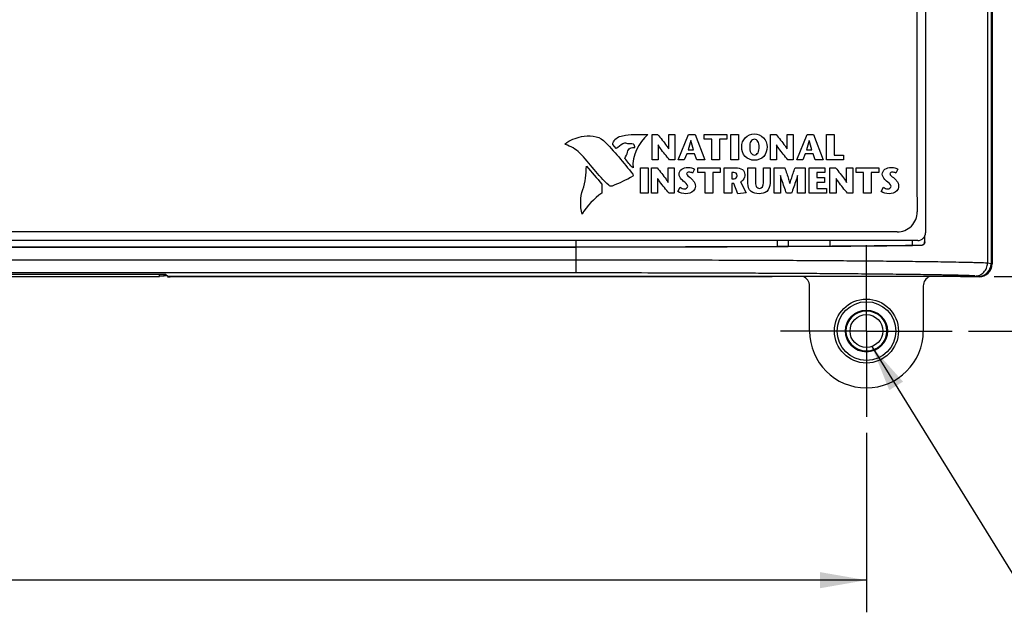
# Model space of a CAD drawing. Header units: inches. Extents: x 0 to 34, y 0 to 22.
# Tile 8 of 19: x 14.8 to 18.7, y 9.2 to 11.5. Entities that reach past the tile are written whole.
import ezdxf

# ---------------------------------------------------------------- set-up
doc = ezdxf.new("R2010")
doc.units = ezdxf.units.IN
doc.header["$LTSCALE"] = 1.87
doc.header["$MEASUREMENT"] = 0
doc.linetypes.add('CENTER', pattern=[0.6, 0.375, -0.075, 0.075, -0.075])
doc.layers.get('0').update_dxf_attribs({"linetype": 'CONTINUOUS'})
for name, color, linetype in [('02___PRT_ALL_AXES', 7, 'CONTINUOUS'), ('DETAIL', 7, 'CONTINUOUS'), ('DIMENSIONS', 7, 'CONTINUOUS')]:
    doc.layers.add(name, color=color, linetype=linetype)
doc.styles.get("Standard").update_dxf_attribs({"font": 'txt', "width": 0.8})
doc.dimstyles.new('DIMSTYLE_1', dxfattribs={"dimtxt": 0.125, "dimasz": 0.18, "dimexe": 0.125, "dimexo": 0.0625, "dimgap": 0.0625, "dimtad": 0, "dimtih": 1, "dimtoh": 1, "dimdec": 3, "dimzin": 4, "dimdsep": 46, "dimtxsty": 'STANDARD', "dimblk": '_FILLED', "dimblk1": '_FILLED', "dimblk2": '_FILLED', "dimcen": 0.09, "dimadec": 0, "dimazin": 0, "dimtp": 0.001, "dimtm": 0.001, "dimtfac": 1, "dimtdec": 3, "dimtofl": 0, "dimtmove": 0, "dimatfit": 3, "dimldrblk": '_FILLED', "dimfxl": 1, "dimtolj": 1, "dimtzin": 4, "dimarcsym": 0})
doc.dimstyles.get("Standard").update_dxf_attribs({"dimtxt": 0.125, "dimasz": 0.18, "dimexe": 0.125, "dimexo": 0.0625, "dimgap": 0.09, "dimtad": 0, "dimtih": 1, "dimtoh": 1, "dimdec": 3, "dimzin": 4, "dimdsep": 46, "dimtxsty": 'STANDARD', "dimblk": '_FILLED', "dimblk1": '_FILLED', "dimblk2": '_FILLED', "dimcen": 0.09, "dimadec": 0, "dimazin": 0, "dimtol": 1, "dimtp": 0.01, "dimtm": 0.01, "dimtfac": 1, "dimtdec": 3, "dimtofl": 0, "dimtmove": 0, "dimatfit": 3, "dimldrblk": '_FILLED', "dimfxl": 1, "dimtolj": 1, "dimtzin": 4, "dimarcsym": 0})

# ---------------------------------------------------------------- blocks, each defined once
blk = doc.blocks.new('_FILLED')
at = {"color": 0, "linetype": 'BYBLOCK'}
blk.add_solid([(0, 0), (-1, 0.174), (-1, -0.174)], dxfattribs=at)
blk = doc.blocks.new('*D4')
at = {"layer": 'DIMENSIONS', "color": 2, "linetype": 'CONTINUOUS'}
for p, q in [((8.3835, 9.898), (8.3835, 9.2004)), ((18.1275, 9.898), (18.1275, 9.2004)), ((8.3835, 9.3254), (12.5305, 9.3254)), ((18.1275, 9.3254), (13.9805, 9.3254))]:
    blk.add_line(p, q, dxfattribs=at)
at = {"layer": 'DIMENSIONS', "color": 2, "linetype": 'CONTINUOUS', "xscale": 0.18, "yscale": 0.18, "zscale": 0.18, "rotation": 180}
blk.add_blockref('_FILLED', (8.3835, 9.3254), dxfattribs=at)
at = {"layer": 'DIMENSIONS', "color": 2, "linetype": 'CONTINUOUS', "xscale": 0.18, "yscale": 0.18, "zscale": 0.18}
blk.add_blockref('_FILLED', (18.1275, 9.3254), dxfattribs=at)
at = {"layer": 'DIMENSIONS', "color": 2, "linetype": 'CONTINUOUS', "insert": (13.2555, 9.3879), "char_height": 0.125, "width": 1.325, "attachment_point": 2, "line_spacing_factor": 0.9}
blk.add_mtext('9.744{\\Ftxt.shx;\\W1.000000;\\H0.125000; }[247.5]', dxfattribs=at)
blk = doc.blocks.new('*D6')
at = {"layer": 'DIMENSIONS', "color": 2, "linetype": 'CONTINUOUS'}
for p, q in [((19.3656, 10.5058), (19.3656, 10.8658)), ((18.6234, 10.5058), (19.4906, 10.5058)), ((18.5237, 10.2941), (19.4906, 10.2941)), ((19.3656, 10.2941), (19.3656, 9.9539)), ((19.3656, 9.9539), (19.4831, 9.9539))]:
    blk.add_line(p, q, dxfattribs=at)
at = {"layer": 'DIMENSIONS', "color": 2, "linetype": 'CONTINUOUS', "xscale": 0.18, "yscale": 0.18, "zscale": 0.18}
for p, rotation in [((19.3656, 10.5058), 270), ((19.3656, 10.2941), 90)]:
    blk.add_blockref('_FILLED', p, dxfattribs=dict(at, rotation=rotation))
at = {"layer": 'DIMENSIONS', "color": 2, "linetype": 'CONTINUOUS', "insert": (19.5456, 10.0164), "char_height": 0.125, "width": 1.125, "attachment_point": 1, "line_spacing_factor": 0.9}
blk.add_mtext('.212{\\Ftxt.shx;\\W1.000000;\\H0.125000; }[5.38]', dxfattribs=at)

msp = doc.modelspace()

# ---------------------------------------------------------------- linework, layer by layer
at = {"color": 7, "linetype": 'CONTINUOUS'}
for p, q in [((18.598, 12.844), (18.598, 10.558)), ((18.6115, 12.8465), (18.6115, 10.5555)), ((18.6156, 12.8473), (18.6156, 10.555)), ((18.357, 12.196), (18.357, 10.676)), ((18.327, 10.646), (8.184, 10.646)), ((16.9995, 10.621), (16.9995, 10.646)), ((17.7825, 10.6229), (17.7825, 10.646)), ((17.8234, 10.646), (17.8234, 10.6231)), ((17.9865, 10.6241), (17.9865, 10.646)), ((18.3061, 10.6272), (18.3061, 10.646)), ((18.3544, 10.641), (18.3544, 10.6643)), ((9.5115, 10.621), (16.9995, 10.621)), ((9.5115, 10.6203), (16.9995, 10.6203)), ((16.9995, 10.52), (16.9995, 10.6203)), ((17.7825, 10.6229), (17.8234, 10.6231)), ((17.8234, 10.6231), (17.9865, 10.6241)), ((18.3061, 10.6272), (18.3405, 10.6276)), ((18.3405, 10.6276), (18.3405, 10.6269)), ((16.9995, 10.57), (9.5115, 10.57)), ((18.6115, 10.5555), (18.598, 10.558)), ((16.9995, 10.52), (9.5115, 10.52)), ((15.3948, 10.5143), (13.3662, 10.5143)), ((13.3805, 10.5063), (15.3805, 10.5063)), ((15.3805, 10.5063), (15.3805, 10.5143)), ((15.3805, 10.5091), (15.3994, 10.5091)), ((15.3994, 10.5091), (15.3994, 10.5143)), ((15.4129, 10.5058), (15.4048, 10.5139)), ((15.4128, 10.5054), (15.4126, 10.5055)), ((18.5609, 10.5058), (15.4129, 10.5058)), ((17.7614, 10.505), (15.4228, 10.505)), ((18.5656, 10.505), (18.4936, 10.505)), ((18.5609, 10.5058), (18.5488, 10.5081)), ((17.9065, 10.2941), (17.9065, 10.4694)), ((18.3485, 10.4694), (18.3485, 10.2941))]:
    msp.add_line(p, q, dxfattribs=at)
at = {"color": 40, "linetype": 'CONTINUOUS'}
for p, q in [((18.3236, 12.1139), (18.3236, 10.8729)), ((17.2945, 11.0589), (17.3162, 11.0589)), ((17.2945, 10.9596), (17.2945, 11.0589)), ((17.3593, 11.0589), (17.3828, 11.0589)), ((17.3593, 11.002), (17.3593, 11.0589)), ((17.3828, 11.0589), (17.3828, 10.9596)), ((17.3965, 10.9596), (17.4369, 11.0589)), ((17.4369, 11.0589), (17.462, 11.0589)), ((17.462, 11.0589), (17.4998, 10.9596)), ((17.4976, 11.0589), (17.5848, 11.0589)), ((17.4976, 11.0403), (17.4976, 11.0589)), ((17.5848, 11.0589), (17.5848, 11.0403)), ((17.6001, 11.0589), (17.63, 11.0589)), ((17.6001, 10.9596), (17.6001, 11.0589)), ((17.63, 11.0589), (17.63, 10.9596)), ((17.7545, 11.0589), (17.7762, 11.0589)), ((17.7545, 10.9596), (17.7545, 11.0589)), ((17.8193, 11.0589), (17.8428, 11.0589)), ((17.8193, 11.002), (17.8193, 11.0589)), ((17.8428, 11.0589), (17.8428, 10.9596)), ((17.8566, 10.9596), (17.897, 11.0589)), ((17.897, 11.0589), (17.9221, 11.0589)), ((17.9221, 11.0589), (17.9598, 10.9596)), ((17.9721, 11.0589), (18.002, 11.0589)), ((17.9721, 10.9596), (17.9721, 11.0589)), ((18.002, 11.0589), (18.002, 10.9782)), ((17.1551, 11.0037), (17.1419, 11.0193)), ((17.318, 11.0177), (17.318, 10.9596)), ((17.5263, 11.0403), (17.4976, 11.0403)), ((17.5263, 10.9596), (17.5263, 11.0403)), ((17.5848, 11.0403), (17.5562, 11.0403)), ((17.5562, 11.0403), (17.5562, 10.9596)), ((17.778, 11.0177), (17.778, 10.9596)), ((17.4294, 10.9833), (17.4199, 10.9596)), ((17.4602, 10.9833), (17.4294, 10.9833)), ((17.4345, 10.999), (17.4554, 10.999)), ((17.468, 10.9596), (17.4602, 10.9833)), ((17.8895, 10.9833), (17.88, 10.9596)), ((17.9202, 10.9833), (17.8895, 10.9833)), ((17.8946, 10.999), (17.9154, 10.999)), ((17.928, 10.9596), (17.9202, 10.9833)), ((17.318, 10.9596), (17.2945, 10.9596)), ((17.3828, 10.9596), (17.3628, 10.9596)), ((17.4199, 10.9596), (17.3965, 10.9596)), ((17.4998, 10.9596), (17.468, 10.9596)), ((17.5562, 10.9596), (17.5263, 10.9596)), ((17.63, 10.9596), (17.6001, 10.9596)), ((17.778, 10.9596), (17.7545, 10.9596)), ((17.8428, 10.9596), (17.8228, 10.9596)), ((17.88, 10.9596), (17.8566, 10.9596)), ((17.9598, 10.9596), (17.928, 10.9596)), ((18.0383, 10.9596), (17.9721, 10.9596)), ((18.002, 10.9782), (18.0383, 10.9782)), ((18.0383, 10.9782), (18.0383, 10.9596)), ((17.2498, 10.9289), (17.2797, 10.9289)), ((17.2498, 10.8297), (17.2498, 10.9289)), ((17.2797, 10.9289), (17.2797, 10.8297)), ((17.2925, 10.9289), (17.3142, 10.9289)), ((17.2925, 10.8297), (17.2925, 10.9289)), ((17.3573, 10.9289), (17.3808, 10.9289)), ((17.3573, 10.872), (17.3573, 10.9289)), ((17.3808, 10.9289), (17.3808, 10.8297)), ((17.4601, 10.9239), (17.4524, 10.9083)), ((17.4722, 10.9289), (17.5594, 10.9289)), ((17.4722, 10.9103), (17.4722, 10.9289)), ((17.5009, 10.9103), (17.4722, 10.9103)), ((17.5009, 10.8297), (17.5009, 10.9103)), ((17.5594, 10.9103), (17.5308, 10.9103)), ((17.5308, 10.9103), (17.5308, 10.8297)), ((17.5594, 10.9289), (17.5594, 10.9103)), ((17.5747, 10.9289), (17.619, 10.9289)), ((17.5747, 10.8297), (17.5747, 10.9289)), ((17.6126, 10.9103), (17.6047, 10.9103)), ((17.6047, 10.9103), (17.6047, 10.8859)), ((17.6668, 10.9289), (17.6967, 10.9289)), ((17.6668, 10.8682), (17.6668, 10.9289)), ((17.6967, 10.9289), (17.6967, 10.877)), ((17.7276, 10.9289), (17.7534, 10.9289)), ((17.7276, 10.8774), (17.7276, 10.9289)), ((17.7534, 10.9289), (17.7534, 10.8689)), ((17.7695, 10.9289), (17.8101, 10.9289)), ((17.7695, 10.8297), (17.7695, 10.9289)), ((17.8502, 10.9289), (17.8899, 10.9289)), ((17.8899, 10.9289), (17.8899, 10.8297)), ((17.9055, 10.9289), (17.9657, 10.9289)), ((17.9055, 10.8297), (17.9055, 10.9289)), ((17.9657, 10.9103), (17.9354, 10.9103)), ((17.9354, 10.9103), (17.9354, 10.8908)), ((17.9657, 10.9289), (17.9657, 10.9103)), ((17.9857, 10.9289), (18.0074, 10.9289)), ((17.9857, 10.8297), (17.9857, 10.9289)), ((18.0505, 10.9289), (18.0741, 10.9289)), ((18.0505, 10.872), (18.0505, 10.9289)), ((18.0741, 10.9289), (18.0741, 10.8297)), ((18.0879, 10.9289), (18.1751, 10.9289)), ((18.0879, 10.9103), (18.0879, 10.9289)), ((18.1166, 10.9103), (18.0879, 10.9103)), ((18.1166, 10.8297), (18.1166, 10.9103)), ((18.1751, 10.9103), (18.1465, 10.9103)), ((18.1465, 10.9103), (18.1465, 10.8297)), ((18.1751, 10.9289), (18.1751, 10.9103)), ((18.2498, 10.9239), (18.2422, 10.9083)), ((17.0995, 10.8652), (17.0991, 10.8302)), ((17.316, 10.8878), (17.316, 10.8297)), ((17.6047, 10.8859), (17.6132, 10.8859)), ((17.6125, 10.8672), (17.6047, 10.8672)), ((17.6047, 10.8672), (17.6047, 10.8297)), ((17.6282, 10.8279), (17.6125, 10.8672)), ((17.6383, 10.8738), (17.6602, 10.8312)), ((17.7931, 10.8991), (17.7931, 10.8297)), ((17.86, 10.8297), (17.86, 10.8991)), ((17.9354, 10.8908), (17.965, 10.8908)), ((17.965, 10.8722), (17.9354, 10.8722)), ((17.9354, 10.8722), (17.9354, 10.8482)), ((17.965, 10.8908), (17.965, 10.8722)), ((18.0093, 10.8878), (18.0093, 10.8297)), ((18.3236, 10.8729), (18.3252, 10.7582)), ((17.2797, 10.8297), (17.2498, 10.8297)), ((17.316, 10.8297), (17.2925, 10.8297)), ((17.3808, 10.8297), (17.3608, 10.8297)), ((17.3947, 10.837), (17.4038, 10.8535)), ((17.5308, 10.8297), (17.5009, 10.8297)), ((17.6047, 10.8297), (17.5747, 10.8297)), ((17.6602, 10.8312), (17.6282, 10.8279)), ((17.7931, 10.8297), (17.7695, 10.8297)), ((17.8362, 10.8297), (17.8173, 10.8297)), ((17.8899, 10.8297), (17.86, 10.8297)), ((17.9718, 10.8297), (17.9055, 10.8297)), ((17.9354, 10.8482), (17.9718, 10.8482)), ((17.9718, 10.8482), (17.9718, 10.8297)), ((18.0093, 10.8297), (17.9857, 10.8297)), ((18.0741, 10.8297), (18.0541, 10.8297)), ((18.1465, 10.8297), (18.1166, 10.8297)), ((18.1845, 10.837), (18.1936, 10.8535)), ((18.2464, 10.6794), (8.2662, 10.6794))]:
    msp.add_line(p, q, dxfattribs=at)
at = {"color": 7, "linetype": 'CONTINUOUS'}
for radius in [0.1244, 0.114, 0.0817, 0.0787, 0.0785, 0.0638]:
    msp.add_circle((18.1275, 10.2941), radius, dxfattribs=at)
at = {"color": 40, "linetype": 'CONTINUOUS'}
msp.add_arc((18.2465, 10.7581), 0.0787, 269.9672, 0.0328, dxfattribs=at)
at = {"color": 7, "linetype": 'CONTINUOUS'}
for centre, radius, start, end in [((18.327, 10.676), 0.03, 269.9995, 0.0005), ((17.0102, 165.9847), 155.3636, 269.996059, 270.284824), ((17.5497, 72.7983), 62.1757, 270.402552, 270.697022), ((18.1275, 10.2941), 0.221, 180, 360)]:
    msp.add_arc(centre, radius, start, end, dxfattribs=at)
for centre, major_axis, ratio, start_param, end_param in [((18.5606, 10.5559), (0.0501, -0.0093), 0.982029, -1.384809, 0.179506), ((18.5656, 10.5551), (-0.0354, 0.0354), 0.998783, 8.639989, 10.209567), ((15.3948, 10.5139), (0.01, 0), 0.034921, 0.034907, 1.570796), ((15.3994, 10.5087), (0.01, 0), 0.034921, 6.318092, 7.853982), ((15.4228, 10.5054), (0.01, 0), 0.034921, -3.106686, -1.570796), ((17.8671, 10.4694), (0.0279, 0.0279), 0.998783, -0.784789, 0.400007), ((18.3879, 10.4694), (0.0279, -0.0279), 0.998783, 2.741586, 3.926382)]:
    msp.add_ellipse(centre, major_axis=major_axis, ratio=ratio, start_param=start_param, end_param=end_param, dxfattribs=at)
at = {"color": 40, "linetype": 'CONTINUOUS'}
for points in [[(17.0204, 11.0502), (17.0489, 11.0554), (17.085, 11.0545), (17.1058, 11.0344)], [(17.2785, 11.0587), (17.2431, 11.027), (17.2151, 10.9753), (17.2212, 10.9281)], [(16.9579, 11.0192), (16.9568, 11.0196), (16.9558, 11.0219), (16.9568, 11.0226)], [(16.9568, 11.0226), (16.9759, 11.0356), (16.9977, 11.046), (17.0204, 11.0502)], [(17.0137, 10.9861), (16.9983, 11.0013), (16.9785, 11.0128), (16.9579, 11.0192)], [(17.1058, 11.0344), (17.1475, 10.9942), (17.184, 10.9489), (17.2201, 10.9036)], [(17.1419, 11.0193), (17.1427, 11.033), (17.1556, 11.0468), (17.1688, 11.0505)], [(17.1816, 11.0223), (17.1719, 11.0175), (17.1654, 11.0068), (17.1551, 11.0037)], [(17.1927, 11.0245), (17.1892, 11.0259), (17.1849, 11.0241), (17.1816, 11.0223)], [(17.223, 11.0205), (17.2132, 11.0231), (17.2022, 11.0208), (17.1927, 11.0245)], [(17.4455, 11.0345), (17.4422, 11.0225), (17.4382, 11.0108), (17.4345, 10.999)], [(17.4554, 10.999), (17.4521, 11.0108), (17.4487, 11.0226), (17.4457, 11.0345)], [(17.9055, 11.0345), (17.9023, 11.0225), (17.8983, 11.0108), (17.8946, 10.999)], [(17.9154, 10.999), (17.9121, 11.0108), (17.9087, 11.0226), (17.9058, 11.0345)], [(17.1262, 10.8609), (17.0847, 10.8986), (17.0536, 10.9467), (17.0137, 10.9861)], [(17.1888, 10.9654), (17.1929, 10.9734), (17.1972, 10.9815), (17.1995, 10.9902)], [(17.2212, 10.9281), (17.2084, 10.9385), (17.2, 10.9533), (17.1888, 10.9654)], [(17.0258, 10.8446), (17.036, 10.8732), (17.0386, 10.9043), (17.0399, 10.9347)], [(17.0399, 10.9347), (17.0599, 10.9116), (17.0803, 10.8889), (17.0995, 10.8652)], [(17.2201, 10.9036), (17.2217, 10.9016), (17.2224, 10.8973), (17.2202, 10.896)], [(17.4378, 10.912), (17.4342, 10.912), (17.429, 10.9095), (17.429, 10.9059)], [(17.4524, 10.9083), (17.4481, 10.9109), (17.4428, 10.912), (17.4378, 10.912)], [(18.2276, 10.912), (18.224, 10.912), (18.2188, 10.9095), (18.2188, 10.9059)], [(18.2422, 10.9083), (18.2379, 10.9109), (18.2326, 10.912), (18.2276, 10.912)], [(17.2202, 10.896), (17.1943, 10.8812), (17.1671, 10.8684), (17.1392, 10.858)], [(17.4333, 10.8569), (17.4333, 10.8659), (17.4226, 10.8715), (17.4158, 10.8774)], [(17.6132, 10.8859), (17.6189, 10.8859), (17.6251, 10.8925), (17.6251, 10.8981)], [(18.223, 10.8569), (18.223, 10.8659), (18.2124, 10.8715), (18.2056, 10.8774)], [(17.0227, 10.7489), (17.0154, 10.78), (17.0151, 10.8145), (17.0258, 10.8446)], [(17.0991, 10.8302), (17.0688, 10.8086), (17.0419, 10.7807), (17.0227, 10.7489)], [(17.1392, 10.858), (17.135, 10.8565), (17.1295, 10.8579), (17.1262, 10.8609)], [(17.4259, 10.8279), (17.4151, 10.8279), (17.4031, 10.8302), (17.3947, 10.837)], [(17.4038, 10.8535), (17.4086, 10.8498), (17.4147, 10.8465), (17.4208, 10.8465)], [(17.4208, 10.8465), (17.4262, 10.8465), (17.4333, 10.8515), (17.4333, 10.8569)], [(18.2157, 10.8279), (18.2048, 10.8279), (18.1929, 10.8302), (18.1845, 10.837)], [(18.1936, 10.8535), (18.1984, 10.8498), (18.2044, 10.8465), (18.2106, 10.8465)], [(18.2106, 10.8465), (18.216, 10.8465), (18.223, 10.8515), (18.223, 10.8569)], [(18.3546, 10.6646), (18.3562, 10.6683), (18.357, 10.6722), (18.357, 10.676)], [(18.327, 10.646), (18.3308, 10.646), (18.3348, 10.6468), (18.3384, 10.6484)], [(18.3384, 10.6484), (18.342, 10.6499), (18.3454, 10.652), (18.3482, 10.6548)], [(18.3482, 10.6548), (18.351, 10.6576), (18.3531, 10.661), (18.3546, 10.6646)]]:
    msp.add_open_spline(points, degree=3, dxfattribs=at)
for points, knots in [([(17.1688, 11.0505), (17.1763, 11.0527), (17.2123, 11.061), (17.2495, 11.0584), (17.2785, 11.0587)], [0, 0, 0, 0, 0.211295, 1, 1, 1, 1]), ([(17.3162, 11.0589), (17.3281, 11.0441), (17.3434, 11.026), (17.3568, 11.0062), (17.359, 11.002)], [0, 0, 0, 0, 0.798915, 1, 1, 1, 1]), ([(17.6429, 11.0104), (17.6429, 11.0231), (17.6527, 11.05), (17.6795, 11.0606), (17.6923, 11.0606)], [0, 0, 0, 0, 0.499302, 1, 1, 1, 1]), ([(17.6923, 11.0606), (17.705, 11.0606), (17.7319, 11.05), (17.7416, 11.0231), (17.7416, 11.0104)], [0, 0, 0, 0, 0.500704, 1, 1, 1, 1]), ([(17.7762, 11.0589), (17.7882, 11.0441), (17.8034, 11.026), (17.8168, 11.0062), (17.819, 11.002)], [0, 0, 0, 0, 0.79892, 1, 1, 1, 1]), ([(17.2275, 11.0081), (17.2295, 11.008), (17.226, 11.0156), (17.2255, 11.0198), (17.223, 11.0205)], [0, 0, 0, 0, 0.429678, 1, 1, 1, 1]), ([(17.3628, 10.9596), (17.3507, 10.9743), (17.3348, 10.9929), (17.321, 11.0131), (17.3183, 11.0177)], [0, 0, 0, 0, 0.779646, 1, 1, 1, 1]), ([(17.6923, 11.0398), (17.6869, 11.0398), (17.6742, 11.0314), (17.6741, 11.0176), (17.6741, 11.0104)], [0, 0, 0, 0, 0.42489, 1, 1, 1, 1]), ([(17.7104, 11.0104), (17.7104, 11.0176), (17.7103, 11.0314), (17.6976, 11.0398), (17.6923, 11.0398)], [0, 0, 0, 0, 0.575086, 1, 1, 1, 1]), ([(17.8228, 10.9596), (17.8107, 10.9743), (17.7948, 10.9929), (17.781, 11.0131), (17.7783, 11.0177)], [0, 0, 0, 0, 0.779652, 1, 1, 1, 1]), ([(17.1995, 10.9902), (17.201, 10.996), (17.2085, 11.0075), (17.2216, 11.0083), (17.2275, 11.0081)], [0, 0, 0, 0, 0.500456, 1, 1, 1, 1]), ([(17.6923, 10.9579), (17.6792, 10.9579), (17.651, 10.9688), (17.6429, 10.9972), (17.6429, 11.0104)], [0, 0, 0, 0, 0.496996, 1, 1, 1, 1]), ([(17.6741, 11.0104), (17.6741, 11.0026), (17.6737, 10.9882), (17.6867, 10.9786), (17.6923, 10.9786)], [0, 0, 0, 0, 0.583091, 1, 1, 1, 1]), ([(17.6923, 10.9786), (17.6978, 10.9786), (17.7108, 10.9882), (17.7104, 11.0026), (17.7104, 11.0104)], [0, 0, 0, 0, 0.416902, 1, 1, 1, 1]), ([(17.7416, 11.0104), (17.7416, 10.9972), (17.7335, 10.9688), (17.7053, 10.9579), (17.6923, 10.9579)], [0, 0, 0, 0, 0.502993, 1, 1, 1, 1]), ([(17.3142, 10.9289), (17.3262, 10.9142), (17.3414, 10.896), (17.3548, 10.8763), (17.357, 10.872)], [0, 0, 0, 0, 0.798989, 1, 1, 1, 1]), ([(17.3994, 10.9039), (17.3994, 10.9112), (17.4089, 10.927), (17.4256, 10.9306), (17.4341, 10.9306)], [0, 0, 0, 0, 0.462112, 1, 1, 1, 1]), ([(17.4158, 10.8774), (17.4135, 10.8795), (17.4054, 10.8861), (17.3994, 10.8965), (17.3994, 10.9039)], [0, 0, 0, 0, 0.294572, 1, 1, 1, 1]), ([(17.429, 10.9059), (17.429, 10.9045), (17.4332, 10.8961), (17.4416, 10.892), (17.447, 10.8869)], [0, 0, 0, 0, 0.161733, 1, 1, 1, 1]), ([(17.4341, 10.9306), (17.4371, 10.9306), (17.446, 10.9298), (17.455, 10.9271), (17.4601, 10.9239)], [0, 0, 0, 0, 0.331104, 1, 1, 1, 1]), ([(17.6251, 10.8981), (17.6251, 10.9016), (17.6229, 10.9092), (17.6156, 10.9103), (17.6126, 10.9103)], [0, 0, 0, 0, 0.539243, 1, 1, 1, 1]), ([(17.619, 10.9289), (17.6282, 10.9289), (17.6466, 10.9269), (17.655, 10.9095), (17.655, 10.9024)], [0, 0, 0, 0, 0.563586, 1, 1, 1, 1]), ([(17.655, 10.9024), (17.655, 10.8989), (17.6539, 10.8874), (17.6454, 10.8773), (17.6383, 10.8738)], [0, 0, 0, 0, 0.300661, 1, 1, 1, 1]), ([(17.8101, 10.9289), (17.8154, 10.9142), (17.8226, 10.8939), (17.8288, 10.8734), (17.8304, 10.8678)], [0, 0, 0, 0, 0.729425, 1, 1, 1, 1]), ([(17.8306, 10.8678), (17.8322, 10.8734), (17.8381, 10.8939), (17.8451, 10.9141), (17.8502, 10.9289)], [0, 0, 0, 0, 0.270666, 1, 1, 1, 1]), ([(18.0074, 10.9289), (18.0194, 10.9142), (18.0347, 10.896), (18.048, 10.8763), (18.0502, 10.872)], [0, 0, 0, 0, 0.798989, 1, 1, 1, 1]), ([(18.1892, 10.9039), (18.1892, 10.9112), (18.1987, 10.927), (18.2154, 10.9306), (18.2239, 10.9306)], [0, 0, 0, 0, 0.462081, 1, 1, 1, 1]), ([(18.2056, 10.8774), (18.2033, 10.8795), (18.1952, 10.8861), (18.1892, 10.8965), (18.1892, 10.9039)], [0, 0, 0, 0, 0.294517, 1, 1, 1, 1]), ([(18.2188, 10.9059), (18.2188, 10.9045), (18.223, 10.8961), (18.2313, 10.892), (18.2368, 10.8869)], [0, 0, 0, 0, 0.161739, 1, 1, 1, 1]), ([(18.2239, 10.9306), (18.2269, 10.9306), (18.2358, 10.9298), (18.2447, 10.9271), (18.2498, 10.9239)], [0, 0, 0, 0, 0.331031, 1, 1, 1, 1]), ([(17.3608, 10.8297), (17.3487, 10.8443), (17.3328, 10.8629), (17.319, 10.8831), (17.3163, 10.8878)], [0, 0, 0, 0, 0.779648, 1, 1, 1, 1]), ([(17.447, 10.8869), (17.4498, 10.8843), (17.458, 10.8765), (17.4629, 10.8648), (17.4629, 10.8572)], [0, 0, 0, 0, 0.331012, 1, 1, 1, 1]), ([(17.7106, 10.8279), (17.6997, 10.8279), (17.6746, 10.8319), (17.6668, 10.857), (17.6668, 10.8682)], [0, 0, 0, 0, 0.493041, 1, 1, 1, 1]), ([(17.6967, 10.877), (17.6967, 10.87), (17.6951, 10.8568), (17.7072, 10.8487), (17.712, 10.8487)], [0, 0, 0, 0, 0.59294, 1, 1, 1, 1]), ([(17.7534, 10.8689), (17.7534, 10.8575), (17.7451, 10.8331), (17.721, 10.8279), (17.7106, 10.8279)], [0, 0, 0, 0, 0.521202, 1, 1, 1, 1]), ([(17.712, 10.8487), (17.7143, 10.8487), (17.7265, 10.8522), (17.7276, 10.868), (17.7276, 10.8774)], [0, 0, 0, 0, 0.195004, 1, 1, 1, 1]), ([(17.8173, 10.8297), (17.811, 10.8465), (17.8026, 10.8695), (17.7952, 10.8929), (17.7934, 10.8991)], [0, 0, 0, 0, 0.732554, 1, 1, 1, 1]), ([(17.8597, 10.8991), (17.8579, 10.8929), (17.8506, 10.8695), (17.8423, 10.8465), (17.8362, 10.8297)], [0, 0, 0, 0, 0.267514, 1, 1, 1, 1]), ([(18.0541, 10.8297), (18.0419, 10.8443), (18.026, 10.8629), (18.0122, 10.8831), (18.0095, 10.8878)], [0, 0, 0, 0, 0.779638, 1, 1, 1, 1]), ([(18.2368, 10.8869), (18.2396, 10.8843), (18.2478, 10.8765), (18.2527, 10.8648), (18.2527, 10.8572)], [0, 0, 0, 0, 0.331015, 1, 1, 1, 1]), ([(17.4629, 10.8572), (17.4629, 10.8507), (17.4554, 10.8333), (17.4365, 10.8279), (17.4259, 10.8279)], [0, 0, 0, 0, 0.378664, 1, 1, 1, 1]), ([(18.2527, 10.8572), (18.2527, 10.8507), (18.2451, 10.8333), (18.2263, 10.8279), (18.2157, 10.8279)], [0, 0, 0, 0, 0.378648, 1, 1, 1, 1])]:
    msp.add_open_spline(points, degree=3, knots=knots, dxfattribs=at)
at = {"color": 7, "linetype": 'CONTINUOUS'}
for points, knots in [([(18.3544, 10.641), (18.3544, 10.6391), (18.3538, 10.6363), (18.352, 10.633), (18.3497, 10.6302), (18.3458, 10.6277), (18.3423, 10.6269), (18.3405, 10.6269)], [0, 0, 0, 0, 0.257646, 0.385632, 0.511581, 0.758133, 1, 1, 1, 1]), ([(18.3405, 10.6276), (18.3422, 10.6277), (18.3456, 10.6284), (18.3499, 10.6312), (18.353, 10.6357), (18.3537, 10.6392), (18.3537, 10.641)], [0, 0, 0, 0, 0.241872, 0.488573, 0.741659, 1, 1, 1, 1]), ([(18.3405, 10.6269), (18.2866, 10.6262), (18.1776, 10.625), (17.9568, 10.6232), (17.677, 10.6216), (17.339, 10.6206), (17.1128, 10.6203), (16.9995, 10.6203)], [0, 0, 0, 0, 0.120588, 0.243829, 0.494017, 0.746546, 1, 1, 1, 1]), ([(18.5979, 10.558), (18.5968, 10.5581), (18.594, 10.5583), (18.5868, 10.5586), (18.575, 10.5591), (18.5585, 10.5596), (18.5396, 10.5601), (18.5191, 10.5606), (18.4897, 10.5612), (18.4514, 10.5619), (18.4041, 10.5627), (18.3555, 10.5634), (18.306, 10.564), (18.2389, 10.5647), (18.154, 10.5656), (18.0512, 10.5664), (17.9476, 10.5672), (17.8433, 10.5678), (17.7386, 10.5683), (17.5984, 10.5689), (17.4226, 10.5695), (17.2112, 10.5699), (17.0701, 10.57), (16.9995, 10.57)], [0, 0, 0, 0, 0.002088, 0.005159, 0.013597, 0.02419, 0.036185, 0.049126, 0.06273, 0.091281, 0.121004, 0.151485, 0.182495, 0.21389, 0.277503, 0.341873, 0.406758, 0.472013, 0.537543, 0.603283, 0.735209, 0.867514, 1, 1, 1, 1]), ([(18.5488, 10.5081), (18.5552, 10.5081), (18.5681, 10.5108), (18.5844, 10.522), (18.5953, 10.5385), (18.5979, 10.5516), (18.598, 10.558)], [0, 0, 0, 0, 0.247833, 0.497248, 0.748272, 1, 1, 1, 1]), ([(18.5488, 10.5081), (18.5483, 10.5082), (18.547, 10.5083), (18.5447, 10.5085), (18.5419, 10.5087), (18.5374, 10.509), (18.5311, 10.5093), (18.5228, 10.5096), (18.5138, 10.5099), (18.5044, 10.5102), (18.4945, 10.5105), (18.4808, 10.5108), (18.463, 10.5112), (18.4413, 10.5117), (18.419, 10.5121), (18.3962, 10.5125), (18.3731, 10.5129), (18.3419, 10.5133), (18.3023, 10.5138), (18.2544, 10.5144), (18.2059, 10.515), (18.1571, 10.5154), (18.0915, 10.516), (18.0089, 10.5167), (17.9093, 10.5174), (17.8091, 10.518), (17.7086, 10.5185), (17.6078, 10.5189), (17.5067, 10.5192), (17.3716, 10.5196), (17.2025, 10.5199), (17.0672, 10.52), (16.9995, 10.52)], [0, 0, 0, 0, 0.001055, 0.002535, 0.004363, 0.006462, 0.011271, 0.016671, 0.022494, 0.028634, 0.035022, 0.041608, 0.055238, 0.06933, 0.083764, 0.098463, 0.113372, 0.128451, 0.159013, 0.189987, 0.221271, 0.252796, 0.284514, 0.348396, 0.412724, 0.477379, 0.54228, 0.60737, 0.672607, 0.737958, 0.868896, 1, 1, 1, 1])]:
    msp.add_open_spline(points, degree=3, knots=knots, dxfattribs=at)
at = {"layer": '02___PRT_ALL_AXES', "color": 7, "linetype": 'CENTER'}
for q in [(18.1275, 10.6278), (17.7938, 10.2941), (18.4612, 10.2941), (18.1275, 9.9605)]:
    msp.add_line((18.1275, 10.2941), q, dxfattribs=at)

# ---------------------------------------------------------------- dimensions: what is measured, and where the dimension line sits
at = {"layer": 'DIMENSIONS', "color": 2, "linetype": 'CONTINUOUS'}
dim = msp.add_linear_dim(base=(19.3656, 10.2941), p1=(18.5609, 10.5058), p2=(18.4612, 10.2941), angle=270, dimstyle='DIMSTYLE_1', dxfattribs=at)
dim.commit()
dim.dimension.update_dxf_attribs({"geometry": '*D6', "text_midpoint": (20.1081, 9.9539), "dimtype": 160})
dim = msp.add_linear_dim(base=(18.1275, 9.3254), p1=(8.3835, 9.9605), p2=(18.1275, 9.9605), dimstyle='DIMSTYLE_1', dxfattribs=at)
dim.commit()
dim.dimension.update_dxf_attribs({"geometry": '*D4', "text_midpoint": (13.2555, 9.3254), "dimtype": 160})

# ---------------------------------------------------------------- leaders
at = {"layer": 'DETAIL', "color": 2, "linetype": 'CONTINUOUS'}
msp.add_leader([(18.1482, 10.2338), (18.7108, 9.3254)], dimstyle='STANDARD', override={"dimtad": 0}, dxfattribs=at)

doc.saveas('drawing.dxf')
